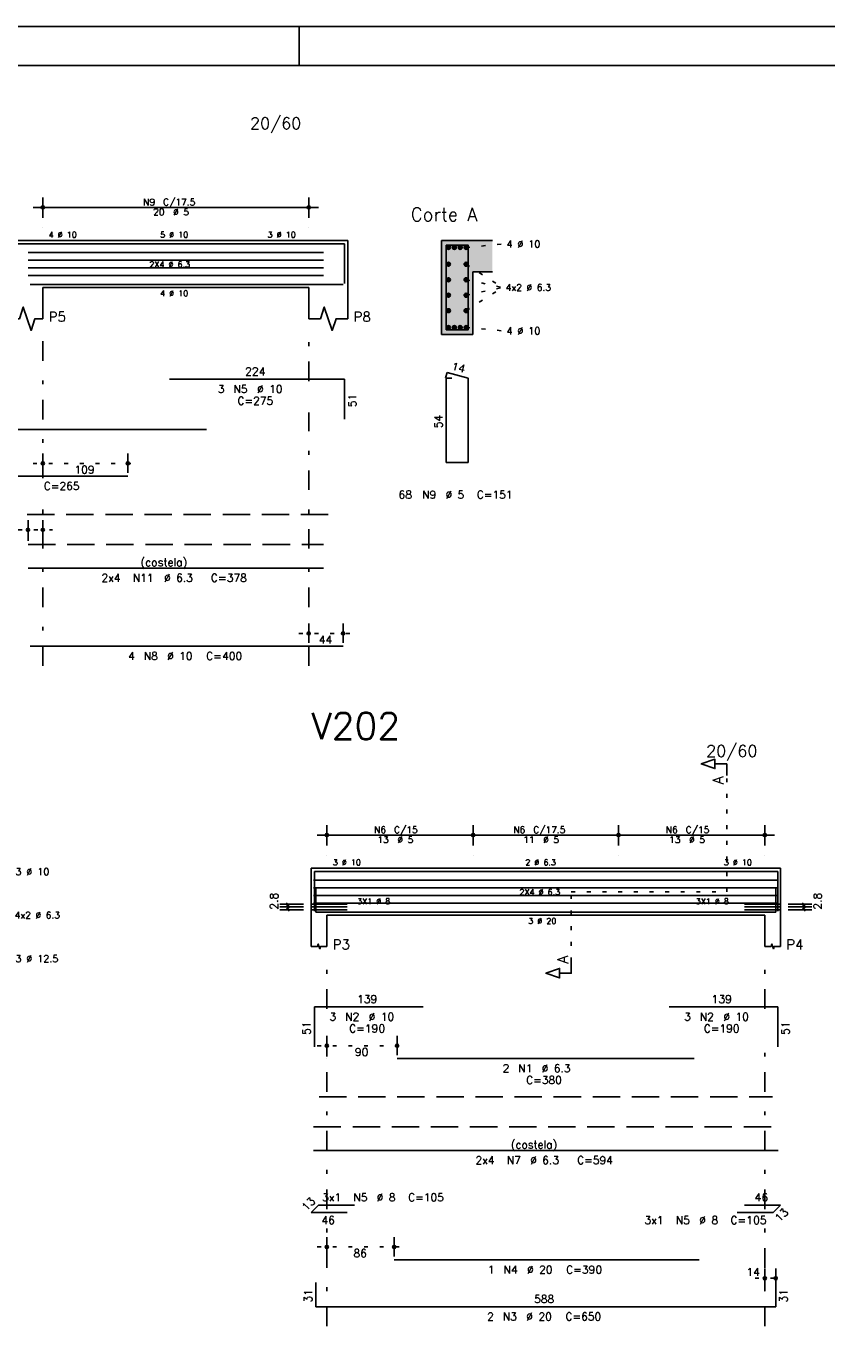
# Model space of a CAD drawing. Extents: x 0 to 84.1, y 0 to 59.4.
# Tile 3 of 7: x 21.6 to 42.1, y 25.6 to 59.4. Entities that reach past the tile are written whole.
import ezdxf

# ---------------------------------------------------------------- set-up
doc = ezdxf.new("R2010")
doc.units = 0
doc.header["$MEASUREMENT"] = 0
for name, pattern in [('ESTILO_TQS_0001', [1, 0.7, -0.3]), ('ESTILO_TQS_0002', [0.4, 0.1, -0.3]), ('ESTILO_TQS_0003', [1.5, 0.5, -0.4, 0.1, -0.5])]:
    doc.linetypes.add(name, pattern=pattern)
for name, color, linetype in [('1', 1, 'CONTINUOUS'), ('10', 10, 'CONTINUOUS'), ('2', 2, 'CONTINUOUS'), ('4', 4, 'CONTINUOUS'), ('6', 6, 'CONTINUOUS'), ('7', 7, 'CONTINUOUS')]:
    doc.layers.add(name, color=color, linetype=linetype)
doc.styles.get("Standard").update_dxf_attribs({"font": 'ROMANS.SHX'})

msp = doc.modelspace()

# ---------------------------------------------------------------- linework, layer by layer
at = {"layer": '1', "linetype": 'ESTILO_TQS_0002'}
for p, q in [((32.865, 53.745), (33.81, 53.83)), ((32.865, 53.31448), (33.795, 52.72)), ((32.865, 52.91816), (33.795, 52.72)), ((32.865, 52.12552), (33.795, 52.72)), ((32.865, 52.52184), (33.795, 52.72)), ((32.865, 51.695), (33.81, 51.61)), ((21.79, 48.22), (24.46452, 48.22)), ((21.412, 46.52), (22.29, 46.52)), ((28.59, 43.87), (29.97, 43.87)), ((39.5305, 37.26), (39.5305, 40.23)), ((35.5555, 35.475), (35.5555, 37.26)), ((35.5555, 37.26), (39.5305, 37.26)), ((29.0555, 33.32), (31.3507, 33.32)), ((29.0555, 28.17), (31.2755, 28.17)), ((40.2555, 27.37), (41.0355, 27.37))]:
    msp.add_line(p, q, dxfattribs=at)
at = {"layer": '1', "linetype": 'ESTILO_TQS_0001'}
for p, q in [((3.64, 46.915), (29.34, 46.915)), ((29.1055, 32.015), (40.7055, 32.015))]:
    msp.add_line(p, q, dxfattribs=at)
at = {"layer": '1', "linetype": 'Continuous'}
for centre in [(32.415, 53.745), (32.565, 53.745), (32.715, 53.745), (32.865, 53.745), (32.415, 53.31448), (32.865, 53.31448), (32.415, 52.91816), (32.865, 52.91816), (32.415, 52.52184), (32.865, 52.52184), (32.415, 52.12552), (32.865, 52.12552), (32.415, 51.695), (32.565, 51.695), (32.715, 51.695), (32.865, 51.695)]:
    msp.add_circle(centre, 0.05, dxfattribs=at)
at = {"layer": '1', "color": 9, "linetype": 'Continuous'}
for points in [[(32.465, 53.745), (32.39, 53.788301), (32.368015, 53.762101)], [(32.465, 53.745), (32.368015, 53.762101), (32.368015, 53.727899)], [(32.465, 53.745), (32.368015, 53.727899), (32.39, 53.701699)], [(32.465, 53.745), (32.423682, 53.79424), (32.39, 53.788301)], [(32.465, 53.745), (32.39, 53.701699), (32.423682, 53.69576)], [(32.465, 53.745), (32.453302, 53.777139), (32.423682, 53.79424)], [(32.465, 53.745), (32.423682, 53.69576), (32.453302, 53.712861)], [(32.465, 53.745), (32.453302, 53.712861), (32.465, 53.745)], [(32.615, 53.745), (32.54, 53.788301), (32.518015, 53.762101)], [(32.615, 53.745), (32.518015, 53.762101), (32.518015, 53.727899)], [(32.615, 53.745), (32.518015, 53.727899), (32.54, 53.701699)], [(32.615, 53.745), (32.573682, 53.79424), (32.54, 53.788301)], [(32.615, 53.745), (32.54, 53.701699), (32.573682, 53.69576)], [(32.615, 53.745), (32.603302, 53.777139), (32.573682, 53.79424)], [(32.615, 53.745), (32.573682, 53.69576), (32.603302, 53.712861)], [(32.615, 53.745), (32.603302, 53.712861), (32.615, 53.745)], [(32.765, 53.745), (32.69, 53.788301), (32.668015, 53.762101)], [(32.765, 53.745), (32.668015, 53.762101), (32.668015, 53.727899)], [(32.765, 53.745), (32.668015, 53.727899), (32.69, 53.701699)], [(32.765, 53.745), (32.723682, 53.79424), (32.69, 53.788301)], [(32.765, 53.745), (32.69, 53.701699), (32.723682, 53.69576)], [(32.765, 53.745), (32.753302, 53.777139), (32.723682, 53.79424)], [(32.765, 53.745), (32.723682, 53.69576), (32.753302, 53.712861)], [(32.765, 53.745), (32.753302, 53.712861), (32.765, 53.745)], [(32.915, 53.745), (32.84, 53.788301), (32.818015, 53.762101)], [(32.915, 53.745), (32.818015, 53.762101), (32.818015, 53.727899)], [(32.915, 53.745), (32.818015, 53.727899), (32.84, 53.701699)], [(32.915, 53.745), (32.873682, 53.79424), (32.84, 53.788301)], [(32.915, 53.745), (32.84, 53.701699), (32.873682, 53.69576)], [(32.915, 53.745), (32.903302, 53.777139), (32.873682, 53.79424)], [(32.915, 53.745), (32.873682, 53.69576), (32.903302, 53.712861)], [(32.915, 53.745), (32.903302, 53.712861), (32.915, 53.745)], [(32.465, 53.31448), (32.39, 53.357781), (32.368015, 53.331581)], [(32.465, 53.31448), (32.368015, 53.331581), (32.368015, 53.297379)], [(32.465, 53.31448), (32.423682, 53.36372), (32.39, 53.357781)], [(32.465, 53.31448), (32.453302, 53.346619), (32.423682, 53.36372)], [(32.915, 53.31448), (32.84, 53.357781), (32.818015, 53.331581)], [(32.915, 53.31448), (32.818015, 53.331581), (32.818015, 53.297379)], [(32.915, 53.31448), (32.873682, 53.36372), (32.84, 53.357781)], [(32.915, 53.31448), (32.903302, 53.346619), (32.873682, 53.36372)], [(32.465, 53.31448), (32.368015, 53.297379), (32.39, 53.271179)], [(32.465, 53.31448), (32.39, 53.271179), (32.423682, 53.26524)], [(32.465, 53.31448), (32.423682, 53.26524), (32.453302, 53.282341)], [(32.465, 53.31448), (32.453302, 53.282341), (32.465, 53.31448)], [(32.915, 53.31448), (32.818015, 53.297379), (32.84, 53.271179)], [(32.915, 53.31448), (32.84, 53.271179), (32.873682, 53.26524)], [(32.915, 53.31448), (32.873682, 53.26524), (32.903302, 53.282341)], [(32.915, 53.31448), (32.903302, 53.282341), (32.915, 53.31448)], [(32.465, 52.91816), (32.39, 52.961461), (32.368015, 52.935261)], [(32.465, 52.91816), (32.368015, 52.935261), (32.368015, 52.901059)], [(32.465, 52.91816), (32.368015, 52.901059), (32.39, 52.874859)], [(32.465, 52.91816), (32.423682, 52.9674), (32.39, 52.961461)], [(32.465, 52.91816), (32.39, 52.874859), (32.423682, 52.86892)], [(32.465, 52.91816), (32.453302, 52.950299), (32.423682, 52.9674)], [(32.465, 52.91816), (32.423682, 52.86892), (32.453302, 52.886021)], [(32.465, 52.91816), (32.453302, 52.886021), (32.465, 52.91816)], [(32.915, 52.91816), (32.84, 52.961461), (32.818015, 52.935261)], [(32.915, 52.91816), (32.818015, 52.935261), (32.818015, 52.901059)], [(32.915, 52.91816), (32.818015, 52.901059), (32.84, 52.874859)], [(32.915, 52.91816), (32.873682, 52.9674), (32.84, 52.961461)], [(32.915, 52.91816), (32.84, 52.874859), (32.873682, 52.86892)], [(32.915, 52.91816), (32.903302, 52.950299), (32.873682, 52.9674)], [(32.915, 52.91816), (32.873682, 52.86892), (32.903302, 52.886021)], [(32.915, 52.91816), (32.903302, 52.886021), (32.915, 52.91816)], [(32.465, 52.52184), (32.39, 52.565141), (32.368015, 52.538941)], [(32.465, 52.52184), (32.368015, 52.538941), (32.368015, 52.504739)], [(32.465, 52.52184), (32.368015, 52.504739), (32.39, 52.478539)], [(32.465, 52.52184), (32.423682, 52.57108), (32.39, 52.565141)], [(32.465, 52.52184), (32.39, 52.478539), (32.423682, 52.4726)], [(32.465, 52.52184), (32.453302, 52.553979), (32.423682, 52.57108)], [(32.465, 52.52184), (32.423682, 52.4726), (32.453302, 52.489701)], [(32.465, 52.52184), (32.453302, 52.489701), (32.465, 52.52184)], [(32.915, 52.52184), (32.84, 52.565141), (32.818015, 52.538941)], [(32.915, 52.52184), (32.818015, 52.538941), (32.818015, 52.504739)], [(32.915, 52.52184), (32.818015, 52.504739), (32.84, 52.478539)], [(32.915, 52.52184), (32.873682, 52.57108), (32.84, 52.565141)], [(32.915, 52.52184), (32.84, 52.478539), (32.873682, 52.4726)], [(32.915, 52.52184), (32.903302, 52.553979), (32.873682, 52.57108)], [(32.915, 52.52184), (32.873682, 52.4726), (32.903302, 52.489701)], [(32.915, 52.52184), (32.903302, 52.489701), (32.915, 52.52184)], [(32.465, 52.12552), (32.39, 52.168821), (32.368015, 52.142621)], [(32.465, 52.12552), (32.368015, 52.142621), (32.368015, 52.108419)], [(32.465, 52.12552), (32.368015, 52.108419), (32.39, 52.082219)], [(32.465, 52.12552), (32.423682, 52.17476), (32.39, 52.168821)], [(32.465, 52.12552), (32.39, 52.082219), (32.423682, 52.07628)], [(32.465, 52.12552), (32.453302, 52.157659), (32.423682, 52.17476)], [(32.465, 52.12552), (32.423682, 52.07628), (32.453302, 52.093381)], [(32.465, 52.12552), (32.453302, 52.093381), (32.465, 52.12552)], [(32.915, 52.12552), (32.84, 52.168821), (32.818015, 52.142621)], [(32.915, 52.12552), (32.818015, 52.142621), (32.818015, 52.108419)], [(32.915, 52.12552), (32.818015, 52.108419), (32.84, 52.082219)], [(32.915, 52.12552), (32.873682, 52.17476), (32.84, 52.168821)], [(32.915, 52.12552), (32.84, 52.082219), (32.873682, 52.07628)], [(32.915, 52.12552), (32.903302, 52.157659), (32.873682, 52.17476)], [(32.915, 52.12552), (32.873682, 52.07628), (32.903302, 52.093381)], [(32.915, 52.12552), (32.903302, 52.093381), (32.915, 52.12552)], [(32.465, 51.695), (32.39, 51.738301), (32.368015, 51.712101)], [(32.465, 51.695), (32.368015, 51.712101), (32.368015, 51.677899)], [(32.465, 51.695), (32.368015, 51.677899), (32.39, 51.651699)], [(32.465, 51.695), (32.423682, 51.74424), (32.39, 51.738301)], [(32.465, 51.695), (32.39, 51.651699), (32.423682, 51.64576)], [(32.465, 51.695), (32.453302, 51.727139), (32.423682, 51.74424)], [(32.465, 51.695), (32.423682, 51.64576), (32.453302, 51.662861)], [(32.465, 51.695), (32.453302, 51.662861), (32.465, 51.695)], [(32.615, 51.695), (32.54, 51.738301), (32.518015, 51.712101)], [(32.615, 51.695), (32.518015, 51.712101), (32.518015, 51.677899)], [(32.615, 51.695), (32.518015, 51.677899), (32.54, 51.651699)], [(32.615, 51.695), (32.573682, 51.74424), (32.54, 51.738301)], [(32.615, 51.695), (32.54, 51.651699), (32.573682, 51.64576)], [(32.615, 51.695), (32.603302, 51.727139), (32.573682, 51.74424)], [(32.615, 51.695), (32.573682, 51.64576), (32.603302, 51.662861)], [(32.615, 51.695), (32.603302, 51.662861), (32.615, 51.695)], [(32.765, 51.695), (32.69, 51.738301), (32.668015, 51.712101)], [(32.765, 51.695), (32.668015, 51.712101), (32.668015, 51.677899)], [(32.765, 51.695), (32.668015, 51.677899), (32.69, 51.651699)], [(32.765, 51.695), (32.723682, 51.74424), (32.69, 51.738301)], [(32.765, 51.695), (32.69, 51.651699), (32.723682, 51.64576)], [(32.765, 51.695), (32.753302, 51.727139), (32.723682, 51.74424)], [(32.765, 51.695), (32.723682, 51.64576), (32.753302, 51.662861)], [(32.765, 51.695), (32.753302, 51.662861), (32.765, 51.695)], [(32.915, 51.695), (32.84, 51.738301), (32.818015, 51.712101)], [(32.915, 51.695), (32.818015, 51.712101), (32.818015, 51.677899)], [(32.915, 51.695), (32.818015, 51.677899), (32.84, 51.651699)], [(32.915, 51.695), (32.873682, 51.74424), (32.84, 51.738301)], [(32.915, 51.695), (32.84, 51.651699), (32.873682, 51.64576)], [(32.915, 51.695), (32.903302, 51.727139), (32.873682, 51.74424)], [(32.915, 51.695), (32.873682, 51.64576), (32.903302, 51.662861)], [(32.915, 51.695), (32.903302, 51.662861), (32.915, 51.695)]]:
    msp.add_solid(points, dxfattribs=at)
at = {"layer": '10', "color": 9, "linetype": 'Continuous'}
for points in [[(32.24, 51.52), (33.04, 51.52), (32.24, 53.92)], [(33.04, 51.52), (33.04, 53.12), (32.24, 53.92)], [(32.24, 53.92), (33.04, 53.12), (33.54, 53.92)], [(33.04, 53.12), (33.54, 53.12), (33.54, 53.92)]]:
    msp.add_solid(points, dxfattribs=at)
at = {"layer": '2', "linetype": 'Continuous'}
for p, q in [((84.100006, 59.400002), (0, 59.400002)), ((28.600006, 58.400002), (28.600006, 59.400002)), ((22.04, 54.5), (22.04, 55.02)), ((28.84, 54.5), (28.84, 55.02)), ((21.79, 54.77), (29.09, 54.77)), ((22.04, 54.25), (22.04, 54.25)), ((28.84, 54.25), (28.84, 54.25)), ((21.24, 53.92), (22.04, 53.92)), ((22.04, 53.92), (28.84, 53.92)), ((28.84, 53.92), (29.84, 53.92)), ((29.84, 53.92), (29.84, 52.72)), ((33.54, 53.92), (32.24, 53.92)), ((32.24, 53.92), (32.24, 51.52)), ((33.04, 51.52), (33.04, 53.12)), ((33.04, 53.12), (33.54, 53.12)), ((22.04, 52.72), (28.84, 52.72)), ((22.04, 52.72), (22.04, 51.92)), ((28.84, 52.72), (28.84, 51.92)), ((29.84, 52.72), (29.84, 51.92)), ((32.24, 51.52), (33.04, 51.52)), ((22.04, 47.98), (22.04, 48.47)), ((24.21452, 47.98), (24.21452, 48.47)), ((22.04, 47.88), (22.04, 47.88)), ((24.21452, 47.88), (24.21452, 47.88)), ((21.662, 46.24), (21.662, 46.77)), ((22.04, 46.24), (22.04, 46.77)), ((21.662, 46.14), (21.662, 46.14)), ((22.04, 46.14), (22.04, 46.14)), ((28.84, 43.63), (28.84, 44.12)), ((29.72, 43.63), (29.72, 44.12)), ((28.84, 43.53), (28.84, 43.53)), ((29.72, 43.53), (29.72, 43.53)), ((29.3055, 38.44), (29.3055, 38.96)), ((33.0455, 38.44), (33.0455, 38.96)), ((33.0455, 38.44), (33.0455, 38.96)), ((36.7655, 38.44), (36.7655, 38.96)), ((36.7655, 38.44), (36.7655, 38.96)), ((40.5055, 38.44), (40.5055, 38.96)), ((29.0555, 38.71), (33.2955, 38.71)), ((32.7955, 38.71), (37.0155, 38.71)), ((36.5155, 38.71), (40.7555, 38.71)), ((29.3055, 38.19), (29.3055, 38.19)), ((33.0455, 38.19), (33.0455, 38.19)), ((33.0455, 38.19), (33.0455, 38.19)), ((36.7655, 38.19), (36.7655, 38.19)), ((36.7655, 38.19), (36.7655, 38.19)), ((40.5055, 38.19), (40.5055, 38.19)), ((28.9055, 37.86), (28.9055, 36.66)), ((28.9055, 37.86), (29.3055, 37.86)), ((29.3055, 37.86), (40.5055, 37.86)), ((40.5055, 37.86), (40.9055, 37.86)), ((40.9055, 37.86), (40.9055, 36.66)), ((28.7055, 36.94), (28.1055, 36.94)), ((28.7055, 36.87), (28.1055, 36.87)), ((28.7055, 36.8), (28.1055, 36.8)), ((28.3405, 36.905), (28.2705, 36.975)), ((28.3405, 36.835), (28.2705, 36.905)), ((28.3405, 36.765), (28.2705, 36.835)), ((28.3055, 36.8), (28.3055, 36.94)), ((41.1055, 36.94), (41.7055, 36.94)), ((41.1055, 36.87), (41.7055, 36.87)), ((41.1055, 36.8), (41.7055, 36.8)), ((41.5405, 36.905), (41.4705, 36.975)), ((41.5405, 36.835), (41.4705, 36.905)), ((41.5405, 36.765), (41.4705, 36.835)), ((41.5055, 36.8), (41.5055, 36.94)), ((28.9055, 36.66), (28.9055, 35.86)), ((29.3055, 36.66), (40.5055, 36.66)), ((29.3055, 36.66), (29.3055, 35.86)), ((40.5055, 36.66), (40.5055, 35.86)), ((40.9055, 36.66), (40.9055, 35.86)), ((29.3055, 33.08), (29.3055, 33.57)), ((31.1007, 33.08), (31.1007, 33.57)), ((29.3055, 32.98), (29.3055, 32.98)), ((31.1007, 32.98), (31.1007, 32.98)), ((29.3055, 27.93), (29.3055, 28.42)), ((31.0255, 27.93), (31.0255, 28.42)), ((29.3055, 27.83), (29.3055, 27.83)), ((31.0255, 27.83), (31.0255, 27.83)), ((40.5055, 27.13), (40.5055, 27.62)), ((40.7855, 27.13), (40.7855, 27.62)), ((40.5055, 27.03), (40.5055, 27.03)), ((40.7855, 27.03), (40.7855, 27.03))]:
    msp.add_line(p, q, dxfattribs=at)
at = {"layer": '2', "linetype": 'ESTILO_TQS_0003'}
for p, q in [((22.04, 47.842), (22.04, 51.62)), ((28.84, 50.322), (28.84, 51.62)), ((28.84, 43.04), (28.84, 49.518)), ((22.04, 43.04), (22.04, 47.038)), ((29.3055, 34.262), (29.3055, 35.56)), ((40.5055, 34.262), (40.5055, 35.56)), ((29.3055, 26.14), (29.3055, 33.458)), ((40.5055, 26.14), (40.5055, 33.458))]:
    msp.add_line(p, q, dxfattribs=at)
at = {"layer": '2', "linetype": 'Continuous'}
for points in [[(83.100006, 1), (2.5, 1), (2.5, 58.400002), (83.100006, 58.400002), (83.100006, 1)], [(21.24, 51.92), (21.44, 51.92), (21.54, 52.22), (21.74, 51.62), (21.84, 51.92), (22.04, 51.92)], [(28.84, 51.92), (29.14, 51.92), (29.24, 52.22), (29.44, 51.62), (29.54, 51.92), (29.84, 51.92)], [(39.5305, 40.23), (39.5305, 40.53), (39.2305, 40.53), (39.2305, 40.41), (38.8805, 40.53), (39.2305, 40.65), (39.2305, 40.53)], [(28.9055, 35.86), (29.0655, 35.86), (29.0855, 35.92), (29.1255, 35.8), (29.1455, 35.86), (29.3055, 35.86)], [(40.5055, 35.86), (40.6655, 35.86), (40.6855, 35.92), (40.7255, 35.8), (40.7455, 35.86), (40.9055, 35.86)], [(35.5555, 35.475), (35.5555, 35.175), (35.2555, 35.175), (35.2555, 35.055), (34.9055, 35.175), (35.2555, 35.295), (35.2555, 35.175)]]:
    msp.add_lwpolyline(points, dxfattribs=at)
for centre, radius in [((22.04, 54.77), 0.041625), ((22.04, 54.77), 0.02075), ((28.84, 54.77), 0.041625), ((28.84, 54.77), 0.02075), ((22.04, 48.22), 0.04), ((22.04, 48.22), 0.02), ((24.21452, 48.22), 0.04), ((24.21452, 48.22), 0.02), ((21.662, 46.52), 0.04), ((21.662, 46.52), 0.02), ((22.04, 46.52), 0.04), ((22.04, 46.52), 0.02), ((28.84, 43.87), 0.04), ((28.84, 43.87), 0.02), ((29.72, 43.87), 0.04), ((29.72, 43.87), 0.02), ((29.3055, 38.71), 0.041625), ((29.3055, 38.71), 0.02075), ((33.0455, 38.71), 0.041625), ((33.0455, 38.71), 0.041625), ((33.0455, 38.71), 0.02075), ((33.0455, 38.71), 0.02075), ((36.7655, 38.71), 0.041625), ((36.7655, 38.71), 0.041625), ((36.7655, 38.71), 0.02075), ((36.7655, 38.71), 0.02075), ((40.5055, 38.71), 0.041625), ((40.5055, 38.71), 0.02075), ((29.3055, 33.32), 0.04), ((29.3055, 33.32), 0.02), ((31.1007, 33.32), 0.04), ((31.1007, 33.32), 0.02), ((29.3055, 28.17), 0.04), ((29.3055, 28.17), 0.02), ((31.0255, 28.17), 0.04), ((31.0255, 28.17), 0.02), ((40.5055, 27.37), 0.04), ((40.5055, 27.37), 0.02), ((40.7855, 27.37), 0.04), ((40.7855, 27.37), 0.02)]:
    msp.add_circle(centre, radius, dxfattribs=at)
at = {"layer": '4', "linetype": 'Continuous'}
for p, q in [((7.43012, 53.84), (26.23012, 53.84)), ((18.91452, 53.84), (24.21452, 53.84)), ((25.278, 53.84), (29.758, 53.84)), ((29.758, 53.84), (29.758, 52.82)), ((21.662, 53.61724), (29.2182, 53.61724)), ((21.662, 53.41908), (29.2182, 53.41908)), ((21.662, 53.22092), (29.2182, 53.22092)), ((21.662, 53.02276), (29.2182, 53.02276)), ((21.72, 52.8), (29.72, 52.8)), ((28.9655, 37.55724), (40.8459, 37.55724)), ((28.9855, 36.76), (28.9855, 37.78)), ((28.9855, 37.78), (31.7655, 37.78)), ((31.1007, 37.78), (38.7007, 37.78)), ((38.0555, 37.78), (40.8355, 37.78)), ((40.8355, 37.78), (40.8355, 36.76)), ((28.9655, 37.35908), (40.8459, 37.35908)), ((28.9655, 37.16092), (40.8459, 37.16092)), ((29.0255, 37.36), (29.0255, 36.74)), ((40.7855, 36.74), (40.7855, 37.36)), ((29.8255, 36.94), (28.9055, 36.94)), ((29.8255, 36.87), (28.9055, 36.87)), ((29.8255, 36.8), (28.9055, 36.8)), ((28.9655, 36.96276), (40.8459, 36.96276)), ((39.9855, 36.94), (40.9055, 36.94)), ((39.9855, 36.87), (40.9055, 36.87)), ((39.9855, 36.8), (40.9055, 36.8)), ((29.0255, 36.74), (40.7855, 36.74)), ((31.0255, 36.74), (38.8255, 36.74))]:
    msp.add_line(p, q, dxfattribs=at)
msp.add_lwpolyline([(32.36, 53.8), (32.36, 51.64), (32.92, 51.64), (32.92, 53.8), (32.36, 53.8)], dxfattribs=at)
at = {"layer": '6', "linetype": 'Continuous'}
for p, q in [((25.278, 50.37), (29.758, 50.37)), ((29.758, 50.37), (29.758, 49.35)), ((32.377782, 50.54), (32.342782, 50.404446)), ((32.5, 50.4), (32.36, 50.4)), ((32.36, 50.4), (32.36, 48.24)), ((32.92, 50.4), (32.377782, 50.54)), ((32.92, 48.24), (32.92, 50.4)), ((7.43012, 49.09), (26.23012, 49.09)), ((32.36, 48.24), (32.92, 48.24)), ((18.91452, 47.89), (24.21452, 47.89)), ((21.662, 45.54), (29.2182, 45.54)), ((21.72, 43.54), (29.72, 43.54)), ((28.9855, 33.29), (28.9855, 34.31)), ((28.9855, 34.31), (31.7655, 34.31)), ((38.0555, 34.31), (40.8355, 34.31)), ((40.8355, 34.31), (40.8355, 33.29)), ((31.1007, 32.99), (38.7007, 32.99)), ((28.9655, 30.64), (40.8459, 30.64)), ((28.9055, 29.056152), (29.089348, 29.24)), ((29.8255, 29.056152), (28.9055, 29.056152)), ((29.089348, 29.24), (30.009348, 29.24)), ((40.721652, 29.056152), (39.801652, 29.056152)), ((39.9855, 29.24), (40.9055, 29.24)), ((40.9055, 29.24), (40.721652, 29.056152)), ((31.0255, 27.84), (38.8255, 27.84)), ((29.0255, 27.26), (29.0255, 26.64)), ((40.7855, 26.64), (40.7855, 27.26)), ((29.0255, 26.64), (40.7855, 26.64))]:
    msp.add_line(p, q, dxfattribs=at)
at = {"layer": '6', "linetype": 'ESTILO_TQS_0001'}
for p, q in [((21.662, 46.14), (29.2182, 46.14)), ((28.9655, 31.24), (40.8459, 31.24))]:
    msp.add_line(p, q, dxfattribs=at)

# ---------------------------------------------------------------- texts
at = {"layer": '2', "linetype": 'Continuous'}
for s, height, p in [('20/60', 0.3, (27.34, 56.77)), ('N9', 0.17, (24.607, 54.821)), ('20', 0.17, (24.862, 54.566)), ('C/17.5', 0.17, (25.117, 54.821)), ('%%c 5', 0.17, (25.372, 54.566)), ('Corte A', 0.34, (31.45, 54.42)), ('4 %%c 10', 0.15, (22.19, 53.995)), ('5 %%c 10', 0.15, (25.04, 53.995)), ('3 %%c 10', 0.15, (27.79, 53.995)), ('4 %%c 10', 0.18, (33.9, 53.74)), ('2X4 %%c 6.3', 0.15, (24.7651, 53.23592)), ('4x2 %%c 6.3', 0.17, (33.88, 52.635)), ('4 %%c 10', 0.15, (25.04, 52.495)), ('P5', 0.25, (22.19, 51.845)), ('P8', 0.25, (29.99, 51.845)), ('4 %%c 10', 0.18, (33.9, 51.52)), ('224', 0.2, (27.218, 50.47)), ('3', 0.2, (26.518, 50.02)), ('N5', 0.2, (26.918, 50.02)), ('%%c 10', 0.2, (27.518, 50.02)), ('C=275', 0.2, (27.018, 49.72)), ('109', 0.2, (22.84726, 47.96)), ('C=265', 0.2, (22.06452, 47.54)), ('68', 0.2, (31.14, 47.32)), ('N9', 0.2, (31.74, 47.32)), ('%%c 5', 0.2, (32.34, 47.32)), ('C=151', 0.2, (33.14, 47.32)), ('(costela)', 0.2, (24.5401, 45.59)), ('2x4', 0.2, (23.5401, 45.19)), ('N11', 0.2, (24.3401, 45.19)), ('%%c 6.3', 0.2, (25.1401, 45.19)), ('C=378', 0.2, (26.3401, 45.19)), ('44', 0.2, (29.1, 43.61)), ('4', 0.2, (24.22, 43.19)), ('N8', 0.2, (24.62, 43.19)), ('%%c 10', 0.2, (25.22, 43.19)), ('C=400', 0.2, (26.22, 43.19)), ('20/60', 0.3, (39.0055, 40.71)), ('N6', 0.17, (30.5125, 38.761)), ('C/15', 0.17, (31.0225, 38.761)), ('N6', 0.17, (34.0725, 38.761)), ('C/17.5', 0.17, (34.5825, 38.761)), ('N6', 0.17, (37.9725, 38.761)), ('C/15', 0.17, (38.4825, 38.761)), ('13', 0.17, (30.5975, 38.506)), ('%%c 5', 0.17, (31.1075, 38.506)), ('11', 0.17, (34.3275, 38.506)), ('%%c 5', 0.17, (34.8375, 38.506)), ('13', 0.17, (38.0575, 38.506)), ('%%c 5', 0.17, (38.5675, 38.506)), ('3 %%c 10', 0.18, (21.3409, 37.68)), ('3 %%c 10', 0.15, (29.4555, 37.935)), ('2 %%c 6.3', 0.15, (34.3805, 37.935)), ('3 %%c 10', 0.15, (39.4555, 37.935)), ('2X4 %%c 6.3', 0.15, (34.2307, 37.17592)), (' 3X1 %%c 8', 0.15, (29.9755, 36.94)), (' 3X1 %%c 8', 0.15, (38.6355, 36.94)), ('4x2 %%c 6.3', 0.17, (21.3209, 36.575)), ('3 %%c 20', 0.15, (34.4555, 36.435)), ('P3', 0.25, (29.4555, 35.785)), ('P4', 0.25, (41.0555, 35.785)), ('3 %%c 12.5', 0.18, (21.3409, 35.46)), ('139', 0.2, (30.0755, 34.41)), ('139', 0.2, (39.1455, 34.41)), ('3', 0.2, (29.3755, 33.96)), ('N2', 0.2, (29.7755, 33.96)), ('%%c 10', 0.2, (30.3755, 33.96)), ('3', 0.2, (38.4455, 33.96)), ('N2', 0.2, (38.8455, 33.96)), ('%%c 10', 0.2, (39.4455, 33.96)), ('C=190', 0.2, (29.8755, 33.66)), ('C=190', 0.2, (38.9455, 33.66)), ('90', 0.2, (30.0231, 33.06)), ('2', 0.2, (33.8007, 32.64)), ('N1', 0.2, (34.2007, 32.64)), ('%%c 6.3', 0.2, (34.8007, 32.64)), ('C=380', 0.2, (34.4007, 32.34)), ('(costela)', 0.2, (34.0057, 30.69)), ('2x4', 0.2, (33.1057, 30.29)), ('N7', 0.2, (33.9057, 30.29)), ('%%c 6.3', 0.2, (34.5057, 30.29)), ('C=594', 0.2, (35.7057, 30.29)), ('3x1', 0.2, (29.181272, 29.34)), ('N5', 0.2, (29.981272, 29.34)), ('%%c 8', 0.2, (30.581272, 29.34)), ('C=105', 0.2, (31.381272, 29.34)), ('46', 0.2, (40.2455, 29.34)), ('46', 0.2, (29.1655, 28.756152)), ('3x1', 0.2, (37.429728, 28.756152)), ('N5', 0.2, (38.229728, 28.756152)), ('%%c 8', 0.2, (38.829728, 28.756152)), ('C=105', 0.2, (39.629728, 28.756152)), ('86', 0.2, (29.9855, 27.91)), ('1', 0.2, (33.4255, 27.49)), ('N4', 0.2, (33.8255, 27.49)), ('%%c 20', 0.2, (34.4255, 27.49)), ('C=390', 0.2, (35.4255, 27.49)), ('14', 0.2, (40.038833, 27.43)), ('588', 0.2, (34.6055, 26.74)), ('2', 0.2, (33.4055, 26.29)), ('N3', 0.2, (33.8055, 26.29)), ('%%c 20', 0.2, (34.4055, 26.29)), ('C=650', 0.2, (35.4055, 26.29))]:
    msp.add_text(s, height=height, dxfattribs=at).set_placement(p)
for s, height, rotation, p in [('14', 0.2, 345.522488, (32.480242, 50.616825)), ('51', 0.2, 90, (30.058, 49.66)), ('54', 0.2, 90, (32.26, 49.12)), ('A', 0.272, 90, (39.4489, 40.0124)), ('2.8', 0.2, 90, (28.0555, 36.8)), ('2.8', 0.2, 90, (41.9555, 36.8)), ('A', 0.272, 90, (35.4739, 35.4206)), ('51', 0.2, 90, (28.8855, 33.6)), ('51', 0.2, 90, (41.1355, 33.6)), ('13', 0.2, 45, (28.785292, 29.077365)), ('13', 0.2, 45, (40.884287, 28.794523)), ('31', 0.2, 90, (28.9255, 26.75)), ('31', 0.2, 90, (41.0855, 26.75))]:
    msp.add_text(s, height=height, rotation=rotation, dxfattribs=at).set_placement(p)
at = {"layer": '7', "linetype": 'Continuous'}
msp.add_text('V202', height=0.68, dxfattribs=at).set_placement((28.9055, 41.16))

doc.saveas('drawing.dxf')
